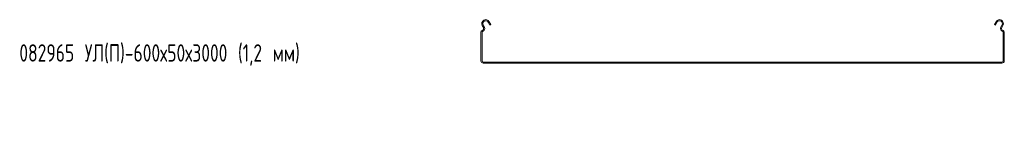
# Model space of a CAD drawing. Header units: millimetres. Extents: x -792 to 3872, y -6969 to -65.
# Tile 1 of 20: x -792 to 337, y -6232 to -6112. Entities that reach past the tile are written whole.
import ezdxf

# ---------------------------------------------------------------- set-up
doc = ezdxf.new("R2010")
doc.units = ezdxf.units.MM
doc.styles.add('SLDTEXTSTYLE0', font='TXT', dxfattribs={"width": 0.7, "bigfont": 'bigfont'})

msp = doc.modelspace()

# ---------------------------------------------------------------- linework, layer by layer
at = {"color": 7, "linetype": 'Continuous', "lineweight": 15}
for p, q in [((-259.6, -6120.2), (-260.9, -6117.8)), ((-255.1, -6114.7), (-253.3, -6118)), ((-254, -6114.1), (-252.3, -6117.4)), ((-252.3, -6117.4), (-253.3, -6118)), ((325.3, -6117.4), (327, -6114.1)), ((326.4, -6118), (325.3, -6117.4)), ((326.4, -6118), (328.1, -6114.7)), ((333.9, -6117.8), (332.7, -6120.2)), ((-263.5, -6159), (-263.5, -6126)), ((-262.3, -6159), (-262.3, -6126)), ((-260.7, -6120.7), (-262, -6118.4)), ((335, -6118.4), (333.7, -6120.7)), ((335.3, -6126), (335.3, -6159)), ((336.5, -6126), (336.5, -6159)), ((333.8, -6160.5), (-260.8, -6160.5)), ((333.8, -6161.7), (-260.8, -6161.7))]:
    msp.add_line(p, q, dxfattribs=at)
for centre, radius, start, end in [((-258, -6116.2), 4.5, 28.0725, 208.0725), ((-258, -6116.2), 3.3, 28.0725, 208.0725), ((331, -6116.2), 4.5, 331.9275, 151.9275), ((331, -6116.2), 3.3, 331.9275, 151.9275), ((-261.7, -6126), 1.8, 106.2863, 180), ((-261.7, -6126), 0.6, 106.2863, 180), ((-262.9, -6121.9), 2.5, 286.2863, 28.0725), ((-262.9, -6121.9), 3.7, 286.2863, 28.0725), ((335.9, -6121.9), 3.7, 151.9275, 253.7137), ((335.9, -6121.9), 2.5, 151.9275, 253.7137), ((334.7, -6126), 0.6, 0, 73.7137), ((334.7, -6126), 1.8, 0, 73.7137), ((-260.8, -6159), 2.7, 180, 270), ((-260.8, -6159), 1.5, 180, 270), ((333.8, -6159), 1.5, 270, 0), ((333.8, -6159), 2.7, 270, 0)]:
    msp.add_arc(centre, radius, start, end, dxfattribs=at)

# ---------------------------------------------------------------- texts
at = {"color": 7, "linetype": 'Continuous', "lineweight": 0, "insert": (-792.7, -6140), "char_height": 20, "attachment_point": 1, "style": 'SLDTEXTSTYLE0'}
msp.add_mtext('082965 \\M+18454\\M+1844C(\\M+18450)-600\\M+1848750\\M+184873000 (1,2 \\M+1847D\\M+1847D)', dxfattribs=at)

doc.saveas('drawing.dxf')
